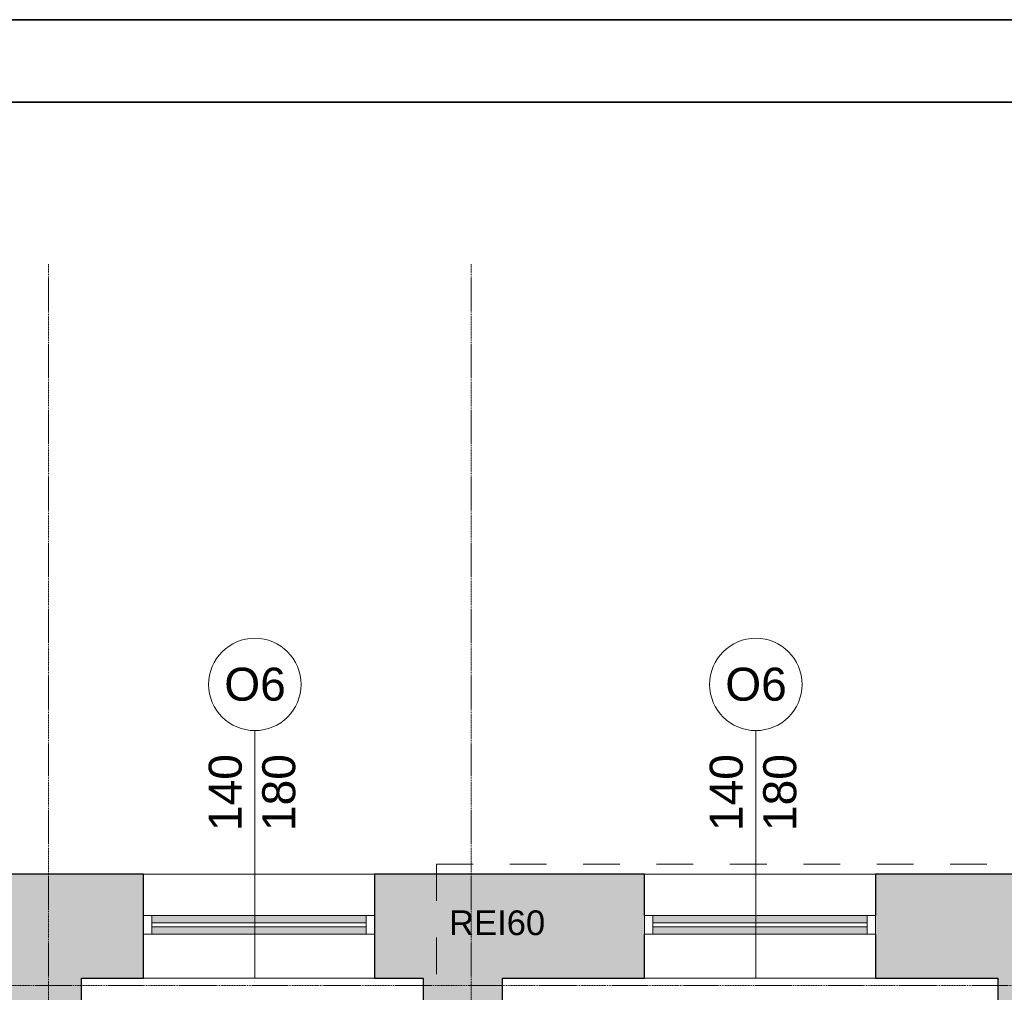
# Model space of a CAD drawing. Header units: centimetres. Extents: x 14504 to 44111, y -18976 to -7683.
# Tile 122 of 141: x 37174 to 37770, y -12687 to -12098. Entities that reach past the tile are written whole.
import ezdxf

# ---------------------------------------------------------------- set-up
doc = ezdxf.new("R2010")
doc.units = ezdxf.units.CM
doc.linetypes.add('Aligning Line 1_8_', pattern=[0.635, 0.3175, -0.3175])
doc.linetypes.add('Linia siatki', pattern=[0.9925, 0.47, -0.2175, 0.0875, -0.2175])
for name, color, linetype, lineweight in [('_gruba', 90, 'Continuous', 35), ('A-DETL', 6, 'Continuous', 9), ('A-DETL-THIN', 151, 'Continuous', 9), ('A-GLAZ', 151, 'Continuous', 9), ('A-WALL', 4, 'Continuous', 9), ('A-WALL-PATT', 111, 'Continuous', 25), ('G-ANNO-TEXT', 8, 'Continuous', 9), ('S-GRID', 8, 'Continuous', 9)]:
    doc.layers.add(name, color=color, linetype=linetype, lineweight=lineweight)
doc.styles.add('Arial_4', font='arial.ttf', dxfattribs={"height": 10})
doc.styles.add('Arial_5', font='arial.ttf', dxfattribs={"height": 15})

# ---------------------------------------------------------------- blocks, each defined once
blk = doc.blocks.new('Aluminum_1 szybowe - OKNA NA KLATCE 140_180 wymiana 2-633471-6_Poziom posadzka II pietra')
at = {"layer": 'A-GLAZ'}
h = blk.add_hatch(color=256, dxfattribs=at)
h.paths.add_polyline_path([(-2.24, -2.27), (-2.24, 2.17), (-132.08, 2.17), (-132.08, -2.27), (-109.78, -2.27)])
h.paths.add_polyline_path([(-109.78, 4.71), (-2.24, 4.71), (-2.24, 9.16), (-132.08, 9.16), (-132.08, 4.71)])
at = {"layer": 'A-GLAZ', "lineweight": 18}
for p, q in [((-132.08, 9.16), (-137.16, 9.16)), ((-137.16, 9.16), (-137.16, -2.27)), ((-132.08, -2.27), (-132.08, 9.16)), ((2.84, 9.16), (-2.24, 9.16)), ((-2.24, 9.16), (-2.24, -2.27)), ((2.84, -2.27), (2.84, 9.16)), ((-2.24, 4.71), (-132.08, 4.71)), ((-132.08, 4.71), (-132.08, 2.17)), ((-132.08, 2.17), (-2.24, 2.17)), ((-2.24, 2.17), (-2.24, 4.71)), ((-137.16, -2.27), (-132.08, -2.27)), ((-2.24, -2.27), (2.84, -2.27))]:
    blk.add_line(p, q, dxfattribs=at)
at = {"layer": 'A-GLAZ'}
for p, q in [((-132.08, 9.16), (-2.24, 9.16)), ((-2.24, -2.27), (-132.08, -2.27))]:
    blk.add_line(p, q, dxfattribs=at)
blk = doc.blocks.new('Aluminum_1 szybowe - OKNA NA KLATCE 140_180 wymiana 2-V3-6_Poziom posadzka II pietra')
at = {"layer": 'A-GLAZ'}
h = blk.add_hatch(color=256, dxfattribs=at)
h.paths.add_polyline_path([(-2.24, -2.27), (-2.24, 2.17), (-132.08, 2.17), (-132.08, -2.27)])
h.paths.add_polyline_path([(-2.24, 4.71), (-2.24, 9.16), (-132.08, 9.16), (-132.08, 4.71)])
at = {"layer": 'A-GLAZ', "lineweight": 18}
for p, q in [((-132.08, 9.16), (-137.16, 9.16)), ((-132.08, -2.27), (-132.08, 9.16)), ((2.84, 9.16), (-2.24, 9.16)), ((-2.24, 9.16), (-2.24, -2.27)), ((-2.24, 4.71), (-132.08, 4.71)), ((-132.08, 4.71), (-132.08, 2.17)), ((-132.08, 2.17), (-2.24, 2.17)), ((-2.24, 2.17), (-2.24, 4.71)), ((-137.16, -2.27), (-132.08, -2.27)), ((-2.24, -2.27), (2.84, -2.27))]:
    blk.add_line(p, q, dxfattribs=at)
at = {"layer": 'A-GLAZ'}
for p, q in [((-132.08, 9.16), (-2.24, 9.16)), ((-2.24, -2.27), (-132.08, -2.27))]:
    blk.add_line(p, q, dxfattribs=at)

msp = doc.modelspace()

# ---------------------------------------------------------------- hatches: boundary and pattern name
at = {"layer": 'A-WALL-PATT', "lineweight": 9, "transparency": 33554610}
h = msp.add_hatch(color=256, dxfattribs=at)
h.paths.add_polyline_path([(37165.1, -14218.39), (37211.1, -14218.39), (37211.1, -13372.39), (37165.1, -13372.39), (37165.1, -14153.39)])
h.paths.add_polyline_path([(37165.1, -13227.39), (37211.1, -13227.39), (37211.1, -12615.39), (37165.1, -12615.39), (37165.1, -13226.89)])
h = msp.add_hatch(color=256, dxfattribs=at)
h.paths.add_polyline_path([(37766.1, -12678.39), (37766.1, -12615.39), (37692.1, -12615.39), (37692.1, -12678.39), (37745.77, -12678.39)])
h.paths.add_polyline_path([(37466.1, -12678.39), (37552.1, -12678.39), (37552.1, -12615.39), (37388.6, -12615.39), (37388.6, -12678.39), (37418.1, -12678.39)])
h.paths.add_polyline_path([(37211.1, -12678.39), (37248.6, -12678.39), (37248.6, -12615.39), (37211.1, -12615.39)])
h = msp.add_hatch(color=256, dxfattribs=at)
h.paths.add_polyline_path([(37766.1, -14155.39), (37812.1, -14155.39), (37812.1, -13366.39), (37766.1, -13366.39), (37766.1, -14153.39)])
h.paths.add_polyline_path([(37766.1, -13221.39), (37812.1, -13221.39), (37812.1, -12615.39), (37766.1, -12615.39), (37766.1, -13167.58)])
msp.add_hatch(color=256, dxfattribs=at).paths.add_polyline_path([(37454.77, -13199.39), (37466.1, -13199.39), (37466.1, -12678.39), (37418.1, -12678.39), (37418.1, -13199.39)])

# ---------------------------------------------------------------- linework, layer by layer
at = {"layer": '_gruba'}
for points in [[(35620.17, -12097.56), (40620.17, -12097.56), (40620.17, -15067.56), (35620.17, -15067.56)], [(35670.17, -15017.56), (40570.17, -15017.56), (40570.17, -12147.56), (35670.17, -12147.56)]]:
    msp.add_lwpolyline(points, dxfattribs=at)
at = {"layer": 'A-DETL', "linetype": 'Aligning Line 1_8_', "ltscale": 70}
for q in [(37822.1, -12609.36), (37426.1, -13145.89)]:
    msp.add_line((37426.1, -12609.36), q, dxfattribs=at)
at = {"layer": 'A-DETL-THIN'}
for p, q in [((37316.06, -12678.39), (37316.06, -12528.39)), ((37619.56, -12678.39), (37619.56, -12528.39))]:
    msp.add_line(p, q, dxfattribs=at)
for centre in [(37316.06, -12500.39), (37619.56, -12500.39)]:
    msp.add_circle(centre, 28, dxfattribs=at)
at = {"layer": 'A-WALL', "lineweight": 25}
for p, q in [((37248.6, -12615.39), (37165.1, -12615.39)), ((37248.6, -12678.39), (37248.6, -12615.39)), ((37552.1, -12615.39), (37388.6, -12615.39)), ((37388.6, -12615.39), (37388.6, -12678.39)), ((37552.1, -12640.39), (37552.1, -12615.39)), ((37812.1, -12615.39), (37692.1, -12615.39)), ((37692.1, -12615.39), (37692.1, -12640.39)), ((37552.1, -12678.39), (37552.1, -12651.82)), ((37692.1, -12651.82), (37692.1, -12678.39)), ((37211.1, -12678.39), (37248.6, -12678.39)), ((37211.1, -13153.39), (37211.1, -12678.39)), ((37388.6, -12678.39), (37418.1, -12678.39)), ((37418.1, -12678.39), (37418.1, -13150.39)), ((37466.1, -12678.39), (37552.1, -12678.39)), ((37466.1, -13199.39), (37466.1, -12678.39)), ((37692.1, -12678.39), (37766.1, -12678.39)), ((37766.1, -12678.39), (37766.1, -13221.39))]:
    msp.add_line(p, q, dxfattribs=at)
at = {"layer": 'A-WALL'}
for p, q in [((37248.6, -12615.39), (37388.6, -12615.39)), ((37552.1, -12615.39), (37692.1, -12615.39)), ((37388.6, -12678.39), (37248.6, -12678.39)), ((37692.1, -12678.39), (37552.1, -12678.39))]:
    msp.add_line(p, q, dxfattribs=at)
at = {"layer": 'S-GRID', "linetype": 'Linia siatki'}
for p, q in [((37191.1, -12245.78), (37191.1, -14550.06)), ((37447.1, -12245.78), (37447.1, -14550.06)), ((35798.91, -12682.89), (39321.93, -12682.89))]:
    msp.add_line(p, q, dxfattribs=at)

# ---------------------------------------------------------------- block references
at = {"layer": 'A-GLAZ'}
for name, p in [('Aluminum_1 szybowe - OKNA NA KLATCE 140_180 wymiana 2-V3-6_Poziom posadzka II pietra', (37385.76, -12649.54)), ('Aluminum_1 szybowe - OKNA NA KLATCE 140_180 wymiana 2-633471-6_Poziom posadzka II pietra', (37689.26, -12649.54))]:
    msp.add_blockref(name, p, dxfattribs=at)

# ---------------------------------------------------------------- texts
at = {"layer": 'G-ANNO-TEXT', "attachment_point": 1}
for s, insert, char_height, width, style in [('O6', (37297.54, -12490.26), 20, 45.6962, 'Arial_5'), ('O6', (37601.04, -12490.26), 20, 45.6962, 'Arial_5'), ('REI60', (37433.7, -12637.35), 15, 71.3502, 'Arial_4')]:
    msp.add_mtext(s, dxfattribs=dict(at, insert=insert, char_height=char_height, width=width, style=style))
at = {"layer": 'G-ANNO-TEXT', "char_height": 20, "width": 57.7215, "attachment_point": 1, "rotation": 90, "style": 'Arial_5'}
for s, insert in [('140', (37288.12, -12589.26)), ('180', (37320.53, -12589.26)), ('140', (37591.62, -12589.26)), ('180', (37624.03, -12589.26))]:
    msp.add_mtext(s, dxfattribs=dict(at, insert=insert))

doc.saveas('drawing.dxf')
